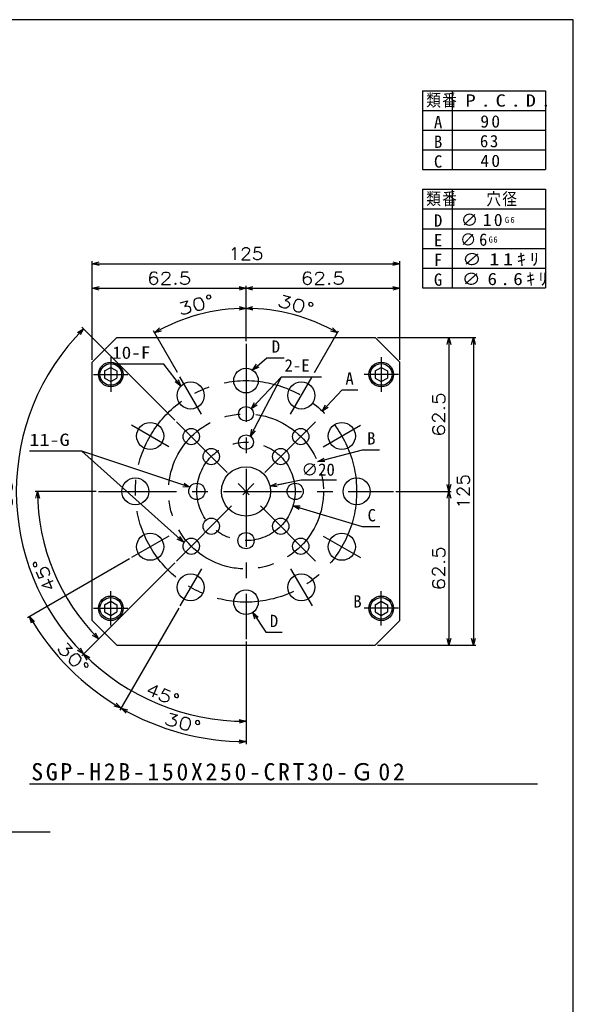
# Model space of a CAD drawing. Extents: x 0 to 1108, y 0 to 800.
# Tile 8 of 8: x 883 to 1108, y 400 to 800. Entities that reach past the tile are written whole.
import ezdxf

# ---------------------------------------------------------------- set-up
doc = ezdxf.new("R2010")
doc.units = 0
doc.linetypes.add('CENTER', pattern=[50.8, 31.75, -6.35, 6.35, -6.35])
doc.layers.get('0').update_dxf_attribs({"linetype": 'CONTINUOUS'})
doc.layers.get('DEFPOINTS').update_dxf_attribs({"linetype": 'CONTINUOUS'})
doc.layers.add('フレーム', color=151, linetype='CONTINUOUS')
doc.styles.add('MX_DIMTXSTY_2', font='txt.sh', dxfattribs={"width": 1.35, "bigfont": 'extfont'})
doc.styles.add('MX_DIMTXSTY_3', font='txt.sh', dxfattribs={"width": 1.25, "bigfont": 'extfont'})
doc.styles.add('MX_DIMTXSTY_4', font='txt.sh', dxfattribs={"width": 1.1, "bigfont": 'extfont'})
doc.styles.add('MX_DIMTXSTY_5', font='txt.sh', dxfattribs={"width": 1.2, "bigfont": 'extfont'})
doc.styles.add('MX_NOTE_STANDARD', font='txt.sh', dxfattribs={"bigfont": 'extfont'})
doc.dimstyles.new('MXDIMSTYLE', dxfattribs={"dimtxt": 2.5, "dimasz": 2.5, "dimexe": 1, "dimexo": 1, "dimgap": 1.6, "dimtad": 1, "dimdsep": 46, "dimtxsty": 'MX_NOTE_STANDARD', "dimblk1": 'OPEN30', "dimblk2": 'OPEN30', "dimsah": 1, "dimcen": 2.5, "dimadec": 0, "dimazin": 0, "dimtfac": 1, "dimtmove": 0, "dimatfit": 3, "dimldrblk": 'OPEN30', "dimfxl": 1, "dimtzin": 0, "dimarcsym": 0})

# ---------------------------------------------------------------- blocks, each defined once
blk = doc.blocks.new('_OPEN30')
at = {"color": 0, "linetype": 'ByBlock', "lineweight": -2}
for p, q in [((-1, 0.267949), (0, 0)), ((0, 0), (-1, -0.267949)), ((0, 0), (-1, 0))]:
    blk.add_line(p, q, dxfattribs=at)
blk = doc.blocks.new('*D1')
at = {"color": 22, "linetype": 'CONTINUOUS'}
for p, q in [((947.505929, 560.953813), (923.555449, 519.470365)), ((974.880929, 547.368703), (974.880929, 505.717744))]:
    blk.add_line(p, q, dxfattribs=at)
blk.add_arc((974.880929, 608.368704), 101.650959, 240, 270, dxfattribs=at)
at = {"layer": 'DEFPOINTS', "color": 0, "linetype": 'CONTINUOUS'}
for p in [(974.880929, 608.368704), (948.005929, 561.819838), (974.880929, 548.368703), (948.571725, 510.181417)]:
    blk.add_point(p, dxfattribs=at)
at = {"color": 22, "linetype": 'CONTINUOUS', "xscale": 2.77, "yscale": 2.77, "zscale": 2.77, "rotation": 150}
blk.add_blockref('_OPEN30', (924.055449, 520.336391), dxfattribs=at)
at = {"color": 22, "linetype": 'CONTINUOUS', "xscale": 2.77, "yscale": 2.77, "zscale": 2.77}
blk.add_blockref('_OPEN30', (974.880929, 506.717744), dxfattribs=at)
at = {"color": 22, "linetype": 'CONTINUOUS', "insert": (949.130154, 514.277858), "char_height": 5, "attachment_point": 5, "rotation": 344.69406172, "line_spacing_factor": 0.72, "style": 'MX_DIMTXSTY_2'}
blk.add_mtext('\\A1;30°', dxfattribs=at)
blk = doc.blocks.new('*D2')
at = {"color": 22, "linetype": 'CONTINUOUS'}
for p, q in [((927.466038, 580.993704), (885.982591, 557.043224)), ((947.505929, 560.953813), (923.555449, 519.470365))]:
    blk.add_line(p, q, dxfattribs=at)
blk.add_arc((974.880929, 608.368704), 101.650959, 210, 240, dxfattribs=at)
at = {"layer": 'DEFPOINTS', "color": 0, "linetype": 'CONTINUOUS'}
for p in [(974.880929, 608.368704), (928.332063, 581.493704), (948.005929, 561.819838), (903.002846, 536.490621)]:
    blk.add_point(p, dxfattribs=at)
at = {"color": 22, "linetype": 'CONTINUOUS', "xscale": 2.77, "yscale": 2.77, "zscale": 2.77}
for p, rotation in [((886.848616, 557.543224), 120), ((924.055449, 520.336391), 330)]:
    blk.add_blockref('_OPEN30', p, dxfattribs=dict(at, rotation=rotation))
at = {"color": 22, "linetype": 'CONTINUOUS', "insert": (904.562866, 540.755394), "char_height": 5, "attachment_point": 5, "rotation": 313.87663057, "line_spacing_factor": 0.72, "style": 'MX_DIMTXSTY_2'}
blk.add_mtext('\\A1;30°', dxfattribs=at)
blk = doc.blocks.new('*D3')
at = {"color": 22, "linetype": 'CONTINUOUS'}
for p, q in [((945.889548, 579.377323), (908.123647, 541.611421)), ((974.880929, 547.368704), (974.880929, 513.95965))]:
    blk.add_line(p, q, dxfattribs=at)
blk.add_arc((974.880929, 608.368704), 93.409054, 225, 270, dxfattribs=at)
at = {"layer": 'DEFPOINTS', "color": 0, "linetype": 'CONTINUOUS'}
for p in [(974.880929, 608.368704), (946.596655, 580.08443), (974.880929, 548.368704), (939.134832, 522.069991)]:
    blk.add_point(p, dxfattribs=at)
at = {"color": 22, "linetype": 'CONTINUOUS', "xscale": 2.77, "yscale": 2.77, "zscale": 2.77, "rotation": 135}
blk.add_blockref('_OPEN30', (908.830754, 542.318528), dxfattribs=at)
at = {"color": 22, "linetype": 'CONTINUOUS', "xscale": 2.77, "yscale": 2.77, "zscale": 2.77}
blk.add_blockref('_OPEN30', (974.880929, 514.95965), dxfattribs=at)
at = {"color": 22, "linetype": 'CONTINUOUS', "insert": (941.020957, 525.727253), "char_height": 5, "attachment_point": 5, "rotation": 337.72000685, "line_spacing_factor": 0.72, "style": 'MX_DIMTXSTY_3'}
blk.add_mtext('\\A1;45°', dxfattribs=at)
blk = doc.blocks.new('*D4')
at = {"color": 22, "linetype": 'CONTINUOUS'}
for p, q in [((945.889548, 637.360085), (908.123647, 675.125986)), ((945.889548, 579.377323), (908.123647, 541.611421))]:
    blk.add_line(p, q, dxfattribs=at)
blk.add_arc((974.880929, 608.368704), 93.409054, 135, 225, dxfattribs=at)
at = {"layer": 'DEFPOINTS', "color": 0, "linetype": 'CONTINUOUS'}
for p in [(946.596655, 636.652978), (881.471875, 608.368704), (974.880929, 608.368704), (946.596655, 580.08443)]:
    blk.add_point(p, dxfattribs=at)
at = {"color": 22, "linetype": 'CONTINUOUS', "xscale": 2.77, "yscale": 2.77, "zscale": 2.77}
for p, rotation in [((908.830754, 674.418879), 45), ((908.830754, 542.318528), 315)]:
    blk.add_blockref('_OPEN30', p, dxfattribs=dict(at, rotation=rotation))
at = {"color": 22, "linetype": 'CONTINUOUS', "insert": (877.373987, 609.010417), "char_height": 5, "attachment_point": 5, "rotation": 89.62293362, "line_spacing_factor": 0.72, "style": 'MX_DIMTXSTY_2'}
blk.add_mtext('\\A1;90°', dxfattribs=at)
blk = doc.blocks.new('*D5')
at = {"color": 22, "linetype": 'CONTINUOUS'}
for p, q in [((913.880929, 608.368704), (889.113731, 608.368704)), ((945.889553, 579.377327), (914.234362, 547.722136))]:
    blk.add_line(p, q, dxfattribs=at)
blk.add_arc((974.880929, 608.368704), 84.767198, 180, 225, dxfattribs=at)
at = {"layer": 'DEFPOINTS', "color": 0, "linetype": 'CONTINUOUS'}
for p in [(914.880929, 608.368704), (974.880929, 608.368704), (946.59666, 580.084434), (896.56625, 575.929701)]:
    blk.add_point(p, dxfattribs=at)
at = {"color": 22, "linetype": 'CONTINUOUS', "xscale": 2.77, "yscale": 2.77, "zscale": 2.77}
for p, rotation in [((890.113731, 608.368704), 90), ((914.941468, 548.429243), 315)]:
    blk.add_blockref('_OPEN30', p, dxfattribs=dict(at, rotation=rotation))
at = {"color": 22, "linetype": 'CONTINUOUS', "insert": (892.771534, 574.377144), "char_height": 5, "attachment_point": 5, "rotation": 112.48850761, "line_spacing_factor": 0.72, "style": 'MX_DIMTXSTY_3'}
blk.add_mtext('\\A1;45°', dxfattribs=at)
blk = doc.blocks.new('*D17')
at = {"color": 22, "linetype": 'CONTINUOUS'}
for p, q in [((1028.380929, 670.868704), (1068.380929, 670.868704)), ((1067.380929, 670.868704), (1067.380929, 545.868704)), ((1028.380929, 545.868704), (1068.380929, 545.868704))]:
    blk.add_line(p, q, dxfattribs=at)
at = {"layer": 'DEFPOINTS', "color": 0, "linetype": 'CONTINUOUS'}
for p in [(1027.380929, 670.868704), (1027.380929, 545.868704), (1067.380929, 545.868704)]:
    blk.add_point(p, dxfattribs=at)
at = {"color": 22, "linetype": 'CONTINUOUS', "xscale": 2.77, "yscale": 2.77, "zscale": 2.77}
for p, rotation in [((1067.380929, 670.868704), 90), ((1067.380929, 545.868704), 270)]:
    blk.add_blockref('_OPEN30', p, dxfattribs=dict(at, rotation=rotation))
at = {"color": 22, "linetype": 'CONTINUOUS', "insert": (1063.280929, 608.368704), "char_height": 5, "attachment_point": 5, "rotation": 90, "line_spacing_factor": 0.72, "style": 'MX_DIMTXSTY_4'}
blk.add_mtext('\\A1;125', dxfattribs=at)
blk = doc.blocks.new('*D18')
at = {"color": 22, "linetype": 'CONTINUOUS'}
for p, q in [((1028.380929, 670.868704), (1058.380929, 670.868704)), ((1057.380929, 670.868704), (1057.380929, 608.368704)), ((1035.880929, 608.368704), (1058.380929, 608.368704))]:
    blk.add_line(p, q, dxfattribs=at)
at = {"layer": 'DEFPOINTS', "color": 0, "linetype": 'CONTINUOUS'}
for p in [(1027.380929, 670.868704), (1034.880929, 608.368704), (1057.380929, 608.368704)]:
    blk.add_point(p, dxfattribs=at)
at = {"color": 22, "linetype": 'CONTINUOUS', "xscale": 2.77, "yscale": 2.77, "zscale": 2.77}
for p, rotation in [((1057.380929, 670.868704), 90), ((1057.380929, 608.368704), 270)]:
    blk.add_blockref('_OPEN30', p, dxfattribs=dict(at, rotation=rotation))
at = {"color": 22, "linetype": 'CONTINUOUS', "insert": (1053.280929, 639.618704), "char_height": 5, "attachment_point": 5, "rotation": 90, "line_spacing_factor": 0.72, "style": 'MX_DIMTXSTY_5'}
blk.add_mtext('\\A1;62.5', dxfattribs=at)
blk = doc.blocks.new('*D19')
at = {"color": 22, "linetype": 'CONTINUOUS'}
for p, q in [((1038.380929, 608.368704), (1058.380929, 608.368704)), ((1057.380929, 608.368704), (1057.380929, 545.868704)), ((1028.380929, 545.868704), (1058.380929, 545.868704))]:
    blk.add_line(p, q, dxfattribs=at)
at = {"layer": 'DEFPOINTS', "color": 0, "linetype": 'CONTINUOUS'}
for p in [(1037.380929, 608.368704), (1027.380929, 545.868704), (1057.380929, 545.868704)]:
    blk.add_point(p, dxfattribs=at)
at = {"color": 22, "linetype": 'CONTINUOUS', "xscale": 2.77, "yscale": 2.77, "zscale": 2.77}
for p, rotation in [((1057.380929, 608.368704), 90), ((1057.380929, 545.868704), 270)]:
    blk.add_blockref('_OPEN30', p, dxfattribs=dict(at, rotation=rotation))
at = {"color": 22, "linetype": 'CONTINUOUS', "insert": (1053.280929, 577.118704), "char_height": 5, "attachment_point": 5, "rotation": 90, "line_spacing_factor": 0.72, "style": 'MX_DIMTXSTY_5'}
blk.add_mtext('\\A1;62.5', dxfattribs=at)
blk = doc.blocks.new('*D20')
at = {"color": 22, "linetype": 'CONTINUOUS'}
for p, q in [((912.380929, 661.868704), (912.380929, 701.868704)), ((912.380929, 700.868704), (1037.380929, 700.868704)), ((1037.380929, 661.868704), (1037.380929, 701.868704))]:
    blk.add_line(p, q, dxfattribs=at)
at = {"layer": 'DEFPOINTS', "color": 0, "linetype": 'CONTINUOUS'}
for p in [(1037.380929, 700.868704), (912.380929, 660.868704), (1037.380929, 660.868704)]:
    blk.add_point(p, dxfattribs=at)
at = {"color": 22, "linetype": 'CONTINUOUS', "xscale": 2.77, "yscale": 2.77, "zscale": 2.77, "rotation": 180}
blk.add_blockref('_OPEN30', (912.380929, 700.868704), dxfattribs=at)
at = {"color": 22, "linetype": 'CONTINUOUS', "xscale": 2.77, "yscale": 2.77, "zscale": 2.77}
blk.add_blockref('_OPEN30', (1037.380929, 700.868704), dxfattribs=at)
at = {"color": 22, "linetype": 'CONTINUOUS', "insert": (974.880929, 704.968704), "char_height": 5, "attachment_point": 5, "line_spacing_factor": 0.72, "style": 'MX_DIMTXSTY_4'}
blk.add_mtext('\\A1;125', dxfattribs=at)
blk = doc.blocks.new('*D21')
at = {"color": 22, "linetype": 'CONTINUOUS'}
for p, q in [((912.380929, 661.868704), (912.380929, 691.868704)), ((912.380929, 690.868704), (974.880929, 690.868704)), ((974.880929, 669.368704), (974.880929, 691.868704))]:
    blk.add_line(p, q, dxfattribs=at)
at = {"layer": 'DEFPOINTS', "color": 0, "linetype": 'CONTINUOUS'}
for p in [(974.880929, 690.868704), (974.880929, 668.368704), (912.380929, 660.868704)]:
    blk.add_point(p, dxfattribs=at)
at = {"color": 22, "linetype": 'CONTINUOUS', "xscale": 2.77, "yscale": 2.77, "zscale": 2.77, "rotation": 180}
blk.add_blockref('_OPEN30', (912.380929, 690.868704), dxfattribs=at)
at = {"color": 22, "linetype": 'CONTINUOUS', "xscale": 2.77, "yscale": 2.77, "zscale": 2.77}
blk.add_blockref('_OPEN30', (974.880929, 690.868704), dxfattribs=at)
at = {"color": 22, "linetype": 'CONTINUOUS', "insert": (943.630929, 694.968704), "char_height": 5, "attachment_point": 5, "line_spacing_factor": 0.72, "style": 'MX_DIMTXSTY_5'}
blk.add_mtext('\\A1;62.5', dxfattribs=at)
blk = doc.blocks.new('*D22')
at = {"color": 22, "linetype": 'CONTINUOUS'}
for p, q in [((974.880929, 671.868704), (974.880929, 691.868704)), ((974.880929, 690.868704), (1037.380929, 690.868704)), ((1037.380929, 661.868704), (1037.380929, 691.868704))]:
    blk.add_line(p, q, dxfattribs=at)
at = {"layer": 'DEFPOINTS', "color": 0, "linetype": 'CONTINUOUS'}
for p in [(1037.380929, 690.868704), (974.880929, 670.868704), (1037.380929, 660.868704)]:
    blk.add_point(p, dxfattribs=at)
at = {"color": 22, "linetype": 'CONTINUOUS', "xscale": 2.77, "yscale": 2.77, "zscale": 2.77, "rotation": 180}
blk.add_blockref('_OPEN30', (974.880929, 690.868704), dxfattribs=at)
at = {"color": 22, "linetype": 'CONTINUOUS', "xscale": 2.77, "yscale": 2.77, "zscale": 2.77}
blk.add_blockref('_OPEN30', (1037.380929, 690.868704), dxfattribs=at)
at = {"color": 22, "linetype": 'CONTINUOUS', "insert": (1006.130929, 694.968704), "char_height": 5, "attachment_point": 5, "line_spacing_factor": 0.72, "style": 'MX_DIMTXSTY_5'}
blk.add_mtext('\\A1;62.5', dxfattribs=at)
blk = doc.blocks.new('*D23')
at = {"color": 22, "linetype": 'CONTINUOUS'}
for p, q in [((974.880929, 670.368704), (974.880929, 683.714528)), ((947.005929, 656.649621), (937.208017, 673.620101))]:
    blk.add_line(p, q, dxfattribs=at)
blk.add_arc((974.880929, 608.368704), 74.345824, 90, 120, dxfattribs=at)
at = {"layer": 'DEFPOINTS', "color": 0, "linetype": 'CONTINUOUS'}
for p in [(955.638814, 680.181255), (974.880929, 668.368704), (948.005929, 654.91757), (974.880929, 608.368704)]:
    blk.add_point(p, dxfattribs=at)
at = {"color": 22, "linetype": 'CONTINUOUS', "xscale": 2.77, "yscale": 2.77, "zscale": 2.77}
blk.add_blockref('_OPEN30', (974.880929, 682.714528), dxfattribs=at)
at = {"color": 22, "linetype": 'CONTINUOUS', "xscale": 2.77, "yscale": 2.77, "zscale": 2.77, "rotation": 210}
blk.add_blockref('_OPEN30', (937.708017, 672.754076), dxfattribs=at)
at = {"color": 22, "linetype": 'CONTINUOUS', "insert": (954.577655, 684.141551), "char_height": 5, "attachment_point": 5, "rotation": 14.99999493, "line_spacing_factor": 0.72, "style": 'MX_DIMTXSTY_2'}
blk.add_mtext('\\A1;30°', dxfattribs=at)
blk = doc.blocks.new('*D24')
at = {"color": 22, "linetype": 'CONTINUOUS'}
for p, q in [((974.880929, 670.368704), (974.880929, 683.714528)), ((1002.75593, 656.649621), (1012.553841, 673.620101))]:
    blk.add_line(p, q, dxfattribs=at)
blk.add_arc((974.880929, 608.368704), 74.345824, 60, 90, dxfattribs=at)
at = {"layer": 'DEFPOINTS', "color": 0, "linetype": 'CONTINUOUS'}
for p in [(994.123044, 680.181255), (974.880929, 668.368704), (1001.75593, 654.91757), (974.880929, 608.368704)]:
    blk.add_point(p, dxfattribs=at)
at = {"color": 22, "linetype": 'CONTINUOUS', "xscale": 2.77, "yscale": 2.77, "zscale": 2.77}
for p, rotation in [((974.880929, 682.714528), 180), ((1012.053841, 672.754076), 330)]:
    blk.add_blockref('_OPEN30', p, dxfattribs=dict(at, rotation=rotation))
at = {"color": 22, "linetype": 'CONTINUOUS', "insert": (995.184202, 684.141551), "char_height": 5, "attachment_point": 5, "rotation": 345.00000507, "line_spacing_factor": 0.72, "style": 'MX_DIMTXSTY_2'}
blk.add_mtext('\\A1;30°', dxfattribs=at)
blk = doc.blocks.new('*D27')
at = {"color": 22, "linetype": 'CONTINUOUS'}
for p, q in [((984.666493, 610.428496), (997.348156, 613.097896)), ((997.348156, 613.097896), (1011.710935, 613.097896)), ((984.666493, 610.428496), (990.880326, 611.736463))]:
    blk.add_line(p, q, dxfattribs=at)
at = {"layer": 'DEFPOINTS', "color": 0, "linetype": 'CONTINUOUS'}
for p in [(984.666493, 610.428496), (965.095365, 606.308912)]:
    blk.add_point(p, dxfattribs=at)
at = {"color": 22, "linetype": 'CONTINUOUS', "xscale": 2.77, "yscale": 2.77, "zscale": 2.77, "rotation": 191.886825}
blk.add_blockref('_OPEN30', (984.666493, 610.428496), dxfattribs=at)
at = {"color": 22, "linetype": 'CONTINUOUS', "insert": (1004.210935, 617.197896), "char_height": 5, "attachment_point": 5, "line_spacing_factor": 0.72}
blk.add_mtext('\\A1;∅20', dxfattribs=at)
blk = doc.blocks.new('_NONE')
at = {"color": 0, "linetype": 'ByBlock', "lineweight": -2}
blk.add_circle((0, 0), 0.25, dxfattribs=at)

msp = doc.modelspace()

# ---------------------------------------------------------------- linework, layer by layer
at = {"layer": 'フレーム', "color": 253, "linetype": 'CONTINUOUS'}
for p, q in [((1108, 800), (0, 800)), ((1108, 0), (1108, 800))]:
    msp.add_line(p, q, dxfattribs=at)
at = {"layer": 'フレーム', "color": 7, "linetype": 'CONTINUOUS'}
for p, q in [((1046.689, 771.099), (1046.689, 739.099)), ((1046.689, 771.099), (1096.689, 771.099)), ((1058.689, 771.099), (1058.689, 739.099)), ((1096.689, 771.099), (1096.689, 739.099)), ((1046.689, 763.099), (1096.689, 763.099)), ((1046.689, 755.099), (1096.689, 755.099)), ((1046.689, 747.099), (1096.689, 747.099)), ((1046.689, 739.099), (1096.689, 739.099)), ((1046.689, 731.099), (1096.689, 731.099)), ((1046.689, 731.099), (1046.689, 691.099)), ((1058.689, 731.099), (1058.689, 691.099)), ((1096.689, 731.099), (1096.689, 691.099)), ((1046.689, 723.099), (1096.689, 723.099)), ((1046.689, 715.099), (1096.689, 715.099)), ((1046.689, 707.099), (1096.689, 707.099)), ((1046.689, 699.099), (1096.689, 699.099)), ((1046.689, 691.099), (1096.689, 691.099))]:
    msp.add_line(p, q, dxfattribs=at)
at = {"layer": 'フレーム', "color": 254, "linetype": 'CONTINUOUS'}
for p, q in [((922.381, 670.869), (912.381, 660.869)), ((922.381, 670.869), (1027.381, 670.869)), ((1027.381, 670.869), (1037.381, 660.869)), ((912.381, 555.869), (912.381, 660.869)), ((1037.381, 555.869), (1037.381, 660.869)), ((917.381, 657.312), (919.881, 658.755)), ((917.381, 657.312), (917.381, 654.425)), ((919.881, 658.755), (922.381, 657.312)), ((922.381, 657.312), (922.381, 654.425)), ((1027.381, 657.312), (1029.881, 658.755)), ((1027.381, 657.312), (1027.381, 654.425)), ((1029.881, 658.755), (1032.381, 657.312)), ((1032.381, 657.312), (1032.381, 654.425)), ((917.381, 654.425), (919.881, 652.982)), ((919.881, 652.982), (922.381, 654.425)), ((1027.381, 654.425), (1029.881, 652.982)), ((1029.881, 652.982), (1032.381, 654.425)), ((917.381, 562.312), (919.881, 563.755)), ((917.381, 562.312), (917.381, 559.425)), ((919.881, 563.755), (922.381, 562.312)), ((922.381, 562.312), (922.381, 559.425)), ((1027.381, 562.312), (1029.881, 563.755)), ((1027.381, 562.312), (1027.381, 559.425)), ((1029.881, 563.755), (1032.381, 562.312)), ((1032.381, 562.312), (1032.381, 559.425)), ((917.381, 559.425), (919.881, 557.982)), ((919.881, 557.982), (922.381, 559.425)), ((1027.381, 559.425), (1029.881, 557.982)), ((1029.881, 557.982), (1032.381, 559.425)), ((922.381, 545.869), (912.381, 555.869)), ((1027.381, 545.869), (1037.381, 555.869)), ((922.381, 545.869), (1027.381, 545.869))]:
    msp.add_line(p, q, dxfattribs=at)
at = {"layer": 'フレーム', "color": 22, "linetype": 'CENTER'}
for p, q in [((974.881, 668.369), (974.881, 548.369)), ((919.881, 662.869), (919.881, 648.869)), ((1029.881, 662.869), (1029.881, 648.869)), ((912.881, 655.869), (926.881, 655.869)), ((956.756, 639.762), (948.006, 654.918)), ((993.006, 639.762), (1001.756, 654.918)), ((1036.881, 655.869), (1022.881, 655.869)), ((946.597, 580.084), (1003.165, 636.653)), ((1003.165, 580.084), (946.597, 636.653)), ((943.488, 626.494), (928.332, 635.244)), ((1006.274, 626.494), (1021.43, 635.244)), ((914.881, 608.369), (1034.881, 608.369)), ((943.488, 590.244), (928.332, 581.494)), ((1006.274, 590.244), (1021.43, 581.494)), ((956.756, 576.975), (948.006, 561.82)), ((993.006, 576.975), (1001.756, 561.82)), ((919.881, 553.869), (919.881, 567.869)), ((1029.881, 553.869), (1029.881, 567.869)), ((912.881, 560.869), (926.881, 560.869)), ((1036.881, 560.869), (1022.881, 560.869))]:
    msp.add_line(p, q, dxfattribs=at)
at = {"layer": 'フレーム', "color": 22, "linetype": 'CONTINUOUS'}
for p, q in [((886.801, 489.571), (1093.382, 489.571)), ((846.197, 470.095), (895.195, 470.095))]:
    msp.add_line(p, q, dxfattribs=at)
at = {"layer": 'フレーム', "color": 254, "linetype": 'CONTINUOUS'}
for centre, radius in [((919.881, 655.869), 5), ((919.881, 655.869), 4.4), ((1029.881, 655.869), 5), ((1029.881, 655.869), 4.4), ((974.881, 653.369), 5), ((952.381, 647.34), 5.5), ((997.381, 647.34), 5.5), ((974.881, 639.869), 3), ((935.91, 630.869), 5.5), ((1013.852, 630.869), 5.5), ((952.607, 630.643), 3.3), ((997.155, 630.643), 3.3), ((974.881, 628.369), 3), ((960.739, 622.511), 3.3), ((989.023, 622.511), 3.3), ((974.881, 608.369), 10), ((929.881, 608.369), 5.5), ((1019.881, 608.369), 5.5), ((954.881, 608.369), 3.3), ((994.881, 608.369), 3.3), ((960.739, 594.227), 3.3), ((989.023, 594.227), 3.3), ((935.91, 585.869), 5.5), ((952.607, 586.095), 3.3), ((974.881, 588.369), 3.3), ((997.155, 586.095), 3.3), ((1013.852, 585.869), 5.5), ((952.381, 569.398), 5.5), ((997.381, 569.398), 5.5), ((974.881, 563.369), 5), ((919.881, 560.869), 5), ((919.881, 560.869), 4.4), ((1029.881, 560.869), 5), ((1029.881, 560.869), 4.4)]:
    msp.add_circle(centre, radius, dxfattribs=at)
at = {"layer": 'フレーム', "color": 22, "linetype": 'CENTER'}
for radius in [45, 31.5, 20]:
    msp.add_circle((974.881, 608.369), radius, dxfattribs=at)

# ---------------------------------------------------------------- texts
at = {"layer": 'フレーム', "color": 7, "linetype": 'CONTINUOUS', "char_height": 5, "attachment_point": 1, "line_spacing_factor": 0.72}
for s, insert in [('\\T1.095445;\\W0.912871;\\A1;類番', (1048.186, 769.783)), ('\\T1.469694;\\W1.224745;\\A1;P.C.D.', (1064.125, 769.674)), ('\\T1.200000;\\A1;A', (1051.309, 760.909)), ('\\T1.253359;\\W1.044466;\\A1;90', (1070.198, 761.174)), ('\\T1.200000;\\A1;B', (1051.309, 752.909)), ('\\T1.200000;\\A1;63', (1070, 753.174)), ('\\T1.200000;\\A1;C', (1051.309, 744.909)), ('\\T1.253359;\\W1.044466;\\A1;40', (1070.198, 745.174)), ('\\T1.095445;\\W0.912871;\\A1;類番', (1048.186, 729.783)), ('\\T1.095445;\\W0.912871;\\A1;穴径', (1072.645, 729.674)), ('\\T1.200000;\\A1;D', (1051.309, 720.909)), ('\\T1.257448;\\W1.047874;\\A1;∅10{\\A1;\\H0.50x;G6}{\\A1;\\H0.50x;\\S^ ;}', (1062.214, 721.174)), ('\\T1.200000;\\A1;E', (1051.309, 712.909)), ('\\T1.172410;\\W0.977008;\\A1;∅6{\\A1;\\H0.50x;G6}', (1061.902, 713.174)), ('\\T1.200000;\\A1;F', (1051.309, 704.909)), ('\\T1.399482;\\W1.166235;\\A1;∅11ｷﾘ', (1062.803, 705.174)), ('\\T1.200000;\\A1;G', (1051.309, 696.909)), ('\\T1.359286;\\W1.132738;\\A1;∅6.6ｷﾘ', (1062.628, 697.174))]:
    msp.add_mtext(s, dxfattribs=dict(at, insert=insert))
at = {"layer": 'フレーム', "color": 22, "linetype": 'CONTINUOUS', "line_spacing_factor": 0.72}
for s, insert, char_height, attachment_point in [('\\A1;D', (985.359, 667.215), 5, 4), ('\\W1.142857;\\A1;10-F', (920.433, 664.703), 5, 4), ('\\A1;2-E', (990.555, 659.562), 5, 4), ('\\A1;A', (1015.309, 654.201), 5, 4), ('\\A1;B', (1024.139, 629.919), 5, 4), ('\\W1.200000;\\A1;11-G', (886.797, 629.307), 5, 4), ('\\A1;C', (1024.323, 598.646), 5, 4), ('\\A1;D', (984.575, 555.727), 5, 4), ('\\T1.219673;\\W1.016395;\\A1;SGP-H2B-150X250-CRT30-Ｇ02', (887.548, 497.975), 7, 1)]:
    msp.add_mtext(s, dxfattribs=dict(at, insert=insert, char_height=char_height, attachment_point=attachment_point))
at = {"layer": 'フレーム', "color": 230, "linetype": 'CONTINUOUS', "insert": (1018.5, 566.186), "char_height": 5, "attachment_point": 1, "line_spacing_factor": 0.72}
msp.add_mtext('\\T1.200000;\\A1;B', dxfattribs=at)

# ---------------------------------------------------------------- dimensions: what is measured, and where the dimension line sits
at = {"layer": 'フレーム', "color": 22, "linetype": 'CONTINUOUS'}
for base, p1, p2, override, picture, middle in [((1037.381, 700.869), (912.381, 660.869), (1037.381, 660.869), {"dimtxt": 5, "dimasz": 2.77, "dimtxsty": 'MX_DIMTXSTY_4', "dimtzin": 8}, '*D20', (974.881, 700.869)), ((974.881, 690.869), (912.381, 660.869), (974.881, 668.369), {"dimtxt": 5, "dimasz": 2.77, "dimtxsty": 'MX_DIMTXSTY_5', "dimtzin": 8}, '*D21', (943.631, 690.869)), ((1037.381, 690.869), (974.881, 670.869), (1037.381, 660.869), {"dimtxt": 5, "dimasz": 2.77, "dimtxsty": 'MX_DIMTXSTY_5', "dimtzin": 8}, '*D22', (1006.131, 690.869))]:
    dim = msp.add_linear_dim(base=base, p1=p1, p2=p2, text='\\A1;<>', dimstyle='MXDIMSTYLE', override=override, dxfattribs=at)
    dim.commit()
    dim.dimension.update_dxf_attribs({"geometry": picture, "text_midpoint": middle, "dimtype": 128})
for base, p1, p2, override, picture, middle in [((955.639, 680.181), (974.881, 668.369), (948.006, 654.918), {"dimtxt": 5, "dimasz": 2.77, "dimexo": 2, "dimtxsty": 'MX_DIMTXSTY_2', "dimadec": 2, "dimazin": 2, "dimtzin": 8}, '*D23', (955.639, 680.181)), ((994.123, 680.181), (1001.756, 654.918), (974.881, 668.369), {"dimtxt": 5, "dimasz": 2.77, "dimexo": 2, "dimtxsty": 'MX_DIMTXSTY_2', "dimadec": 2, "dimazin": 2, "dimtzin": 8}, '*D24', (994.123, 680.181)), ((881.472, 608.369), (946.597, 636.653), (946.597, 580.084), {"dimtxt": 5, "dimasz": 2.77, "dimtxsty": 'MX_DIMTXSTY_2', "dimadec": 2, "dimazin": 2, "dimtzin": 8}, '*D4', (881.474, 608.983)), ((903.003, 536.491), (928.332, 581.494), (948.006, 561.82), {"dimtxt": 5, "dimasz": 2.77, "dimtxsty": 'MX_DIMTXSTY_2', "dimadec": 2, "dimazin": 2, "dimtzin": 8}, '*D2', (901.607, 537.914)), ((896.566, 575.93), (914.881, 608.369), (946.597, 580.084), {"dimtxt": 5, "dimasz": 2.77, "dimtxsty": 'MX_DIMTXSTY_3', "dimadec": 2, "dimazin": 2, "dimtzin": 8}, '*D5', (896.56, 575.945)), ((939.135, 522.07), (946.597, 580.084), (974.881, 548.369), {"dimtxt": 5, "dimasz": 2.77, "dimtxsty": 'MX_DIMTXSTY_3', "dimadec": 2, "dimazin": 2, "dimtzin": 8}, '*D3', (939.467, 521.933)), ((948.572, 510.181), (948.006, 561.82), (974.881, 548.369), {"dimtxt": 5, "dimasz": 2.77, "dimtxsty": 'MX_DIMTXSTY_2', "dimadec": 2, "dimazin": 2, "dimtzin": 8}, '*D1', (948.048, 510.323))]:
    dim = msp.add_angular_dim_3p(base=base, center=(974.881, 608.369), p1=p1, p2=p2, text='\\A1;<>', dimstyle='MXDIMSTYLE', override=override, dxfattribs=at)
    dim.commit()
    dim.dimension.update_dxf_attribs({"geometry": picture, "text_midpoint": middle, "dimtype": 133})
for base, p1, p2, override, picture, middle in [((1067.381, 545.869), (1027.381, 670.869), (1027.381, 545.869), {"dimtxt": 5, "dimasz": 2.77, "dimtxsty": 'MX_DIMTXSTY_4', "dimtzin": 8}, '*D17', (1067.381, 608.369)), ((1057.381, 608.369), (1027.381, 670.869), (1034.881, 608.369), {"dimtxt": 5, "dimasz": 2.77, "dimtxsty": 'MX_DIMTXSTY_5', "dimtzin": 8}, '*D18', (1057.381, 639.619)), ((1057.381, 545.869), (1037.381, 608.369), (1027.381, 545.869), {"dimtxt": 5, "dimasz": 2.77, "dimtxsty": 'MX_DIMTXSTY_5', "dimtzin": 8}, '*D19', (1057.381, 577.119))]:
    dim = msp.add_linear_dim(base=base, p1=p1, p2=p2, angle=90, text='\\A1;<>', dimstyle='MXDIMSTYLE', override=override, dxfattribs=at)
    dim.commit()
    dim.dimension.update_dxf_attribs({"geometry": picture, "text_midpoint": middle, "dimtype": 128})
dim = msp.add_diameter_dim_2p(p1=(965.095, 606.309), p2=(984.666, 610.428), text='\\A1;<>', dimstyle='MXDIMSTYLE', override={"dimtxt": 5, "dimasz": 2.77, "dimtih": 1, "dimtoh": 1, "dimblk1": 'NONE', "dimcen": 0, "dimtofl": 0, "dimtzin": 8}, dxfattribs=at)
dim.commit()
dim.dimension.update_dxf_attribs({"geometry": '*D27', "text_midpoint": (1004.211, 613.098), "dimtype": 131})

# ---------------------------------------------------------------- leaders
for points in [[(948.414, 651.15), (941.481, 660.103), (920.433, 660.103)], [(977.481, 657.639), (983.348, 662.615), (990.359, 662.615)], [(977.049, 641.942), (989.265, 654.962), (1005.555, 654.962)], [(1005.862, 641.006), (1014.021, 649.601), (1020.309, 649.601)], [(952.074, 610.103), (908.161, 624.707), (886.797, 624.707)], [(949.433, 587.698), (908.161, 624.707)], [(1004.139, 620.474), (1022.299, 625.319), (1029.139, 625.319)], [(994.02, 602.565), (1022.115, 594.046), (1029.323, 594.046)], [(977.623, 559.188), (982.911, 551.127), (989.575, 551.127)]]:
    msp.add_leader(points, dimstyle='MXDIMSTYLE', override={"dimasz": 2.77}, dxfattribs=at)
at = {"layer": 'フレーム', "color": 7, "linetype": 'CONTINUOUS'}
msp.add_leader([(976.651, 630.81), (989.265, 654.962)], dimstyle='MXDIMSTYLE', override={"dimasz": 2.77}, dxfattribs=at)

doc.saveas('drawing.dxf')
